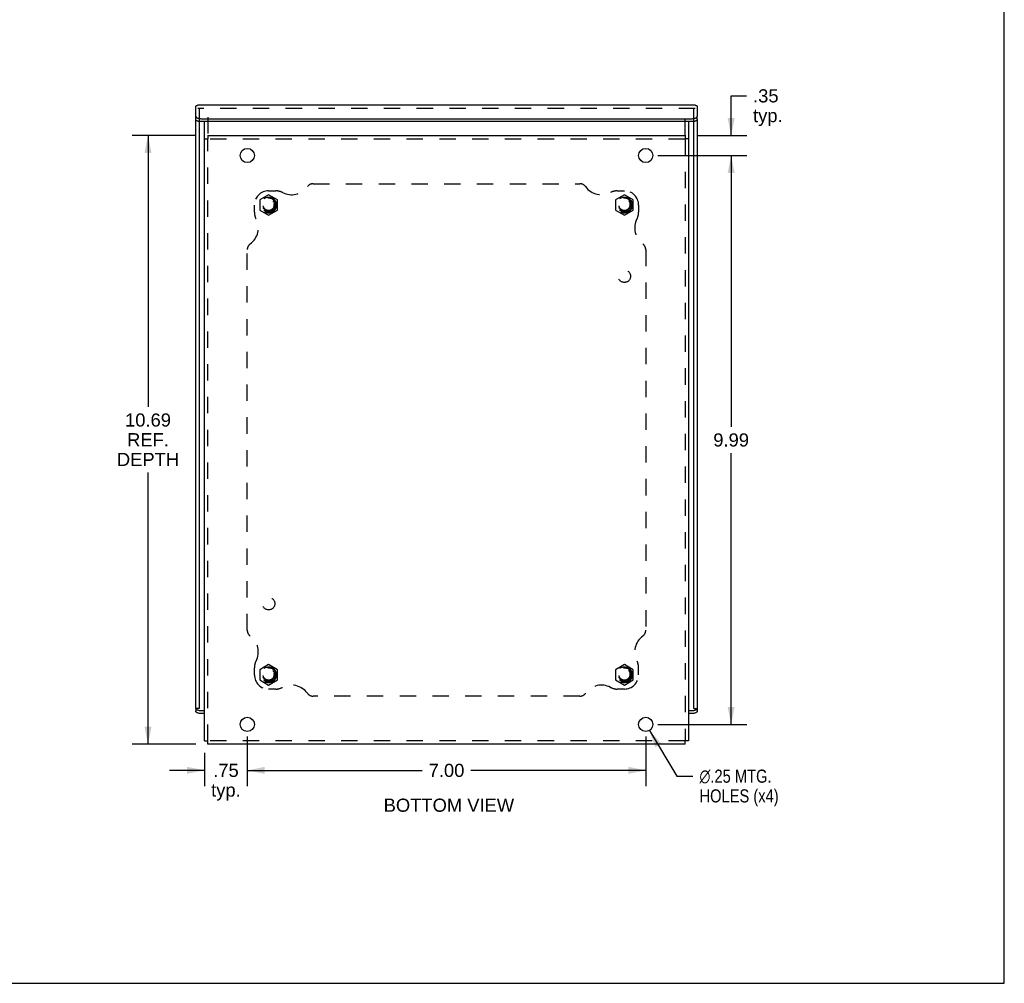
# Model space of a CAD drawing. Header units: inches. Extents: x 0 to 52.3, y 0 to 33.8.
# Tile 4 of 11: x 35 to 52.3, y 0 to 16.9. Entities that reach past the tile are written whole.
import ezdxf

# ---------------------------------------------------------------- set-up
doc = ezdxf.new("R2010")
doc.units = ezdxf.units.IN
doc.header["$LTSCALE"] = 2.876923
doc.header["$MEASUREMENT"] = 0
doc.linetypes.add('HIDDEN', pattern=[0.2, 0.1, -0.1])
doc.layers.get('0').update_dxf_attribs({"linetype": 'CONTINUOUS'})
for name, color, linetype in [('DEFAULT_2', 8, 'HIDDEN'), ('DIMENSIONS', 7, 'CONTINUOUS'), ('DOOR_ASSEMBLY', 7, 'CONTINUOUS'), ('SUBPANEL', 7, 'CONTINUOUS')]:
    doc.layers.add(name, color=color, linetype=linetype)
doc.styles.get("Standard").update_dxf_attribs({"font": 'arial.ttf'})
doc.styles.add('TEXTSTYLE_1', font='gdt', dxfattribs={"width": 0.8})
doc.dimstyles.new('DIMSTYLE_1', dxfattribs={"dimtxt": 0.230769, "dimasz": 0.307692, "dimexe": 0.09, "dimexo": 0.07, "dimgap": 0.0375, "dimtad": 0, "dimtih": 1, "dimtoh": 1, "dimzin": 4, "dimdsep": 46, "dimtxsty": 'Standard', "dimblk": '_FILLED', "dimblk1": '_FILLED', "dimblk2": '_FILLED', "dimcen": 0.09, "dimadec": 3, "dimazin": 1, "dimtfac": 1, "dimtdec": 3, "dimtofl": 0, "dimtmove": 0, "dimatfit": 3, "dimldrblk": '_FILLED', "dimfxl": 0, "dimtolj": 1, "dimtzin": 4, "dimarcsym": 0})
doc.dimstyles.new('DIMSTYLE_4', dxfattribs={"dimtxt": 0.230769, "dimasz": 0.307692, "dimexe": 0.09, "dimexo": 0.07, "dimgap": 0.09, "dimtad": 0, "dimtih": 1, "dimtoh": 1, "dimzin": 4, "dimdsep": 46, "dimtxsty": 'Standard', "dimblk": '_FILLED', "dimblk1": '_FILLED', "dimblk2": '_FILLED', "dimcen": 0.09, "dimadec": 3, "dimazin": 1, "dimtfac": 1, "dimtdec": 3, "dimtofl": 0, "dimtmove": 0, "dimatfit": 1, "dimldrblk": '_FILLED', "dimfxl": 0, "dimtolj": 1, "dimtzin": 4, "dimarcsym": 0})

# ---------------------------------------------------------------- blocks, each defined once
blk = doc.blocks.new('_FILLED')
at = {"color": 0, "linetype": 'ByBlock'}
blk.add_solid([(0, 0), (-1, 0.2), (-1, -0.2)], dxfattribs=at)
blk = doc.blocks.new('*D14')
at = {"layer": 'DIMENSIONS', "color": 2, "linetype": 'Continuous'}
for p, q in [((46.073, 4.44), (46.555, 3.638)), ((46.555, 3.638), (46.837, 3.638))]:
    blk.add_line(p, q, dxfattribs=at)
at = {"layer": 'DIMENSIONS', "color": 2, "linetype": 'Continuous', "xscale": 0.3076923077, "yscale": 0.3076923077, "zscale": 0.3076923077, "rotation": 120.9964622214}
blk.add_blockref('_FILLED', (46.073, 4.44), dxfattribs=at)
at = {"layer": 'DIMENSIONS', "color": 2, "linetype": 'Continuous', "insert": (46.953, 3.753), "char_height": 0.23077, "width": 1.73549, "attachment_point": 1, "line_spacing_factor": 0.9, "style": 'TEXTSTYLE_1'}
blk.add_mtext('{\\fgdt;n}\\fArial;.25 MTG.\\PHOLES (x4)', dxfattribs=at)
blk = doc.blocks.new('*D15')
at = {"layer": 'DIMENSIONS', "color": 2, "linetype": 'Continuous'}
for p, q in [((46.224, 14.537), (47.786, 14.537)), ((47.509, 14.537), (47.509, 9.773)), ((47.509, 4.547), (47.509, 9.312)), ((46.224, 4.547), (47.786, 4.547))]:
    blk.add_line(p, q, dxfattribs=at)
at = {"layer": 'DIMENSIONS', "color": 2, "linetype": 'Continuous', "xscale": 0.3076923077, "yscale": 0.3076923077, "zscale": 0.3076923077}
for p, rotation in [((47.509, 14.537), 90), ((47.509, 4.547), 270)]:
    blk.add_blockref('_FILLED', p, dxfattribs=dict(at, rotation=rotation))
at = {"layer": 'DIMENSIONS', "color": 2, "linetype": 'Continuous', "insert": (47.509, 9.658), "char_height": 0.2308, "width": 0.62711, "attachment_point": 2, "line_spacing_factor": 0.9}
blk.add_mtext('9.99', dxfattribs=at)
blk = doc.blocks.new('*D16')
at = {"layer": 'DIMENSIONS', "color": 2, "linetype": 'Continuous'}
for p, q in [((39.009, 4.332), (39.009, 3.463)), ((38.259, 4.045), (38.259, 3.463)), ((38.259, 3.74), (37.643, 3.74)), ((39.009, 3.74), (39.624, 3.74))]:
    blk.add_line(p, q, dxfattribs=at)
at = {"layer": 'DIMENSIONS', "color": 2, "linetype": 'Continuous', "xscale": 0.3076923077, "yscale": 0.3076923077, "zscale": 0.3076923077}
blk.add_blockref('_FILLED', (38.259, 3.74), dxfattribs=at)
at = {"layer": 'DIMENSIONS', "color": 2, "linetype": 'Continuous', "xscale": 0.3076923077, "yscale": 0.3076923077, "zscale": 0.3076923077, "rotation": 180}
blk.add_blockref('_FILLED', (39.009, 3.74), dxfattribs=at)
at = {"layer": 'DIMENSIONS', "color": 2, "linetype": 'Continuous', "insert": (38.634, 3.855), "char_height": 0.2308, "width": 0.51902, "attachment_point": 2, "line_spacing_factor": 0.9}
blk.add_mtext('.75\\Ptyp.', dxfattribs=at)
blk = doc.blocks.new('*D17')
at = {"layer": 'DIMENSIONS', "color": 2, "linetype": 'Continuous'}
for p, q in [((39.009, 4.332), (39.009, 3.463)), ((46.009, 4.332), (46.009, 3.463)), ((39.009, 3.74), (42.08, 3.74)), ((46.009, 3.74), (42.938, 3.74))]:
    blk.add_line(p, q, dxfattribs=at)
at = {"layer": 'DIMENSIONS', "color": 2, "linetype": 'Continuous', "xscale": 0.3076923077, "yscale": 0.3076923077, "zscale": 0.3076923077, "rotation": 180}
blk.add_blockref('_FILLED', (39.009, 3.74), dxfattribs=at)
at = {"layer": 'DIMENSIONS', "color": 2, "linetype": 'Continuous', "xscale": 0.3076923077, "yscale": 0.3076923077, "zscale": 0.3076923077}
blk.add_blockref('_FILLED', (46.009, 3.74), dxfattribs=at)
at = {"layer": 'DIMENSIONS', "color": 2, "linetype": 'Continuous', "insert": (42.509, 3.855), "char_height": 0.2308, "width": 0.62711, "attachment_point": 2, "line_spacing_factor": 0.9}
blk.add_mtext('7.00', dxfattribs=at)
blk = doc.blocks.new('*D18')
at = {"layer": 'DIMENSIONS', "color": 2, "linetype": 'Continuous'}
for p, q in [((47.509, 14.887), (47.509, 15.586)), ((47.509, 15.586), (47.779, 15.586)), ((46.914, 14.887), (47.786, 14.887)), ((46.224, 14.537), (47.786, 14.537)), ((47.509, 14.537), (47.509, 13.922))]:
    blk.add_line(p, q, dxfattribs=at)
at = {"layer": 'DIMENSIONS', "color": 2, "linetype": 'Continuous', "xscale": 0.3076923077, "yscale": 0.3076923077, "zscale": 0.3076923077}
for p, rotation in [((47.509, 14.887), 270), ((47.509, 14.537), 90)]:
    blk.add_blockref('_FILLED', p, dxfattribs=dict(at, rotation=rotation))
at = {"layer": 'DIMENSIONS', "color": 2, "linetype": 'Continuous', "insert": (47.894, 15.701), "char_height": 0.2308, "width": 0.51902, "attachment_point": 1, "line_spacing_factor": 0.9}
blk.add_mtext('.35\\Ptyp.', dxfattribs=at)
blk = doc.blocks.new('*D24')
at = {"layer": 'DIMENSIONS', "color": 2, "linetype": 'Continuous'}
for p, q in [((38.103, 14.887), (36.989, 14.887)), ((37.265, 14.887), (37.265, 10.123)), ((37.265, 4.197), (37.265, 8.969)), ((38.103, 4.197), (36.989, 4.197))]:
    blk.add_line(p, q, dxfattribs=at)
at = {"layer": 'DIMENSIONS', "color": 2, "linetype": 'Continuous', "xscale": 0.3076923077, "yscale": 0.3076923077, "zscale": 0.3076923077}
for p, rotation in [((37.265, 14.887), 90), ((37.265, 4.197), 270)]:
    blk.add_blockref('_FILLED', p, dxfattribs=dict(at, rotation=rotation))
at = {"layer": 'DIMENSIONS', "color": 2, "linetype": 'Continuous', "insert": (37.265, 10.008), "char_height": 0.2308, "width": 1.09036, "attachment_point": 2, "line_spacing_factor": 0.9}
blk.add_mtext('10.69\\PREF.\\PDEPTH', dxfattribs=at)

msp = doc.modelspace()

# ---------------------------------------------------------------- linework, layer by layer
at = {"color": 7, "linetype": 'Continuous'}
for p, q in [((52.3077, 0), (52.3077, 33.8462)), ((38.3188, 14.8875), (38.3188, 14.8285)), ((46.6988, 14.8875), (46.6988, 14.8285)), ((38.2588, 14.8285), (38.3188, 14.8285)), ((46.7588, 14.8285), (46.6988, 14.8285)), ((38.2548, 5.0123), (38.2548, 5.3725)), ((38.2548, 5.3725), (38.2588, 5.3725)), ((38.2548, 5.2825), (38.2588, 5.2825)), ((38.2548, 5.1023), (38.2588, 5.1023)), ((38.2548, 5.0123), (38.2588, 5.0123)), ((38.2588, 4.2565), (38.3188, 4.2565)), ((38.3188, 4.1975), (38.3188, 4.2565)), ((46.7588, 4.2565), (46.6988, 4.2565)), ((46.6988, 4.1975), (46.6988, 4.2565)), ((0, 0), (52.3077, 0))]:
    msp.add_line(p, q, dxfattribs=at)
at = {"color": 3, "linetype": 'Continuous'}
for p, q in [((38.2588, 4.2565), (38.2588, 15.1329)), ((46.7588, 15.1329), (46.7588, 4.2565)), ((38.3188, 14.8955), (38.3188, 14.8875)), ((38.3188, 14.8875), (46.6988, 14.8875)), ((46.6988, 14.8955), (46.6988, 14.8875)), ((46.6988, 4.1975), (38.3188, 4.1975))]:
    msp.add_line(p, q, dxfattribs=at)
for centre in [(39.0088, 14.5375), (46.0088, 14.5375), (39.0088, 4.5475), (46.0088, 4.5475)]:
    msp.add_circle(centre, 0.125, dxfattribs=at)
at = {"layer": 'DEFAULT_2', "color": 8, "linetype": 'HIDDEN'}
for p, q in [((38.3188, 15.2094), (38.3188, 14.8955)), ((46.6988, 14.8955), (46.6988, 15.2094)), ((38.3188, 4.2565), (38.3188, 14.8285)), ((46.6988, 14.8275), (38.3188, 14.8275)), ((46.6988, 14.8285), (46.6988, 4.2565)), ((39.3838, 13.8476), (39.2278, 13.7576)), ((39.5398, 13.7576), (39.3838, 13.8476)), ((45.6338, 13.8476), (45.4778, 13.7576)), ((45.7898, 13.7576), (45.6338, 13.8476)), ((39.2278, 13.7576), (39.2278, 13.5774)), ((39.5398, 13.5774), (39.5398, 13.7576)), ((45.4778, 13.7576), (45.4778, 13.5774)), ((45.7898, 13.5774), (45.7898, 13.7576)), ((39.2278, 13.5774), (39.3838, 13.4874)), ((39.3838, 13.4874), (39.5398, 13.5774)), ((45.4778, 13.5774), (45.6338, 13.4874)), ((45.6338, 13.4874), (45.7898, 13.5774)), ((39.3838, 5.5976), (39.2278, 5.5076)), ((39.5398, 5.5076), (39.3838, 5.5976)), ((45.6338, 5.5976), (45.4778, 5.5076)), ((45.7898, 5.5076), (45.6338, 5.5976)), ((39.2278, 5.5076), (39.2278, 5.3274)), ((39.5398, 5.3274), (39.5398, 5.5076)), ((45.4778, 5.5076), (45.4778, 5.3274)), ((45.7898, 5.3274), (45.7898, 5.5076)), ((39.2278, 5.3274), (39.3838, 5.2374)), ((39.3838, 5.2374), (39.5398, 5.3274)), ((45.4778, 5.3274), (45.6338, 5.2374)), ((45.6338, 5.2374), (45.7898, 5.3274)), ((46.6988, 4.2575), (38.3188, 4.2575))]:
    msp.add_line(p, q, dxfattribs=at)
for centre, radius in [((39.3838, 13.6675), 0.14), ((39.3838, 13.6675), 0.105), ((39.3838, 13.6675), 0.095), ((45.6338, 13.6675), 0.14), ((45.6338, 13.6675), 0.105), ((45.6338, 13.6675), 0.095), ((39.3838, 5.4175), 0.14), ((45.6338, 5.4175), 0.14), ((39.3838, 5.4175), 0.105), ((39.3838, 5.4175), 0.095), ((45.6338, 5.4175), 0.105), ((45.6338, 5.4175), 0.095)]:
    msp.add_circle(centre, radius, dxfattribs=at)
at = {"layer": 'DOOR_ASSEMBLY', "color": 3, "linetype": 'Continuous'}
for p, q in [((38.1025, 15.2298), (38.1025, 15.4048)), ((46.875, 15.4209), (38.1425, 15.4209)), ((46.915, 15.4048), (46.915, 15.2298)), ((38.1025, 4.8233), (38.1025, 15.1779)), ((38.1925, 15.1848), (46.825, 15.1848)), ((46.915, 15.1779), (46.915, 4.8233)), ((38.2588, 4.7384), (38.1925, 4.7384)), ((46.825, 4.7384), (46.7588, 4.7384))]:
    msp.add_line(p, q, dxfattribs=at)
at = {"layer": 'DOOR_ASSEMBLY', "color": 7, "linetype": 'Continuous'}
for p, q in [((38.1025, 15.1779), (38.1025, 15.2298)), ((46.915, 15.1779), (46.915, 15.2298)), ((38.1625, 15.1355), (38.1625, 4.8233)), ((46.825, 15.1329), (38.1925, 15.1329)), ((46.855, 4.8233), (46.855, 15.1355)), ((38.1625, 4.8233), (38.1025, 4.8233)), ((38.1025, 4.8233), (38.1025, 4.7834)), ((38.106, 4.8233), (38.1076, 4.8205)), ((38.1925, 4.7904), (38.2588, 4.7904)), ((46.7588, 4.7904), (46.825, 4.7904)), ((46.855, 4.8233), (46.915, 4.8233)), ((46.915, 4.8233), (46.915, 4.7834))]:
    msp.add_line(p, q, dxfattribs=at)
at = {"layer": 'DOOR_ASSEMBLY', "color": 8, "linetype": 'HIDDEN'}
for p, q in [((46.875, 15.3609), (38.1425, 15.3609)), ((38.1625, 15.3529), (38.1625, 15.1355)), ((46.855, 15.1355), (46.855, 15.3529))]:
    msp.add_line(p, q, dxfattribs=at)
at = {"layer": 'DOOR_ASSEMBLY', "color": 3, "linetype": 'Continuous'}
for points in [[(38.1025, 15.4048), (38.1111, 15.4109), (38.1197, 15.4156), (38.1282, 15.4188), (38.1368, 15.4206), (38.1425, 15.4209)], [(46.875, 15.4209), (46.8807, 15.4206), (46.8893, 15.4188), (46.8979, 15.4156), (46.9065, 15.4109), (46.915, 15.4048)], [(38.1025, 15.2298), (38.1031, 15.2248), (38.1048, 15.2198), (38.1076, 15.215), (38.1114, 15.2103), (38.1163, 15.2059), (38.1222, 15.2018), (38.1289, 15.198), (38.1364, 15.1947), (38.1446, 15.1917), (38.1535, 15.1893), (38.1628, 15.1874), (38.1725, 15.186), (38.1824, 15.1851), (38.1925, 15.1848)], [(46.825, 15.1848), (46.8352, 15.1851), (46.845, 15.186), (46.8547, 15.1874), (46.8641, 15.1893), (46.8729, 15.1917), (46.8811, 15.1947), (46.8887, 15.198), (46.8954, 15.2018), (46.9012, 15.2059), (46.9061, 15.2103), (46.91, 15.215), (46.9128, 15.2198), (46.9144, 15.2248), (46.915, 15.2298)], [(38.1925, 4.7384), (38.1824, 4.7387), (38.1725, 4.7395), (38.1628, 4.7409), (38.1535, 4.7429), (38.1446, 4.7453), (38.1364, 4.7482), (38.1289, 4.7516), (38.1222, 4.7553), (38.1163, 4.7595), (38.1114, 4.7639), (38.1076, 4.7685), (38.1048, 4.7734), (38.1031, 4.7783), (38.1025, 4.7834)], [(46.915, 4.7834), (46.9144, 4.7783), (46.9128, 4.7734), (46.91, 4.7685), (46.9061, 4.7639), (46.9012, 4.7595), (46.8954, 4.7553), (46.8887, 4.7516), (46.8811, 4.7482), (46.8729, 4.7453), (46.8641, 4.7429), (46.8547, 4.7409), (46.845, 4.7395), (46.8352, 4.7387), (46.825, 4.7384)]]:
    msp.add_lwpolyline(points, dxfattribs=at)
at = {"layer": 'DOOR_ASSEMBLY', "color": 7, "linetype": 'Continuous'}
for points in [[(38.1628, 15.1354), (38.1535, 15.1373), (38.1446, 15.1398), (38.1364, 15.1427), (38.1289, 15.1461), (38.1222, 15.1498), (38.1163, 15.1539), (38.1114, 15.1583), (38.1076, 15.163), (38.1048, 15.1679), (38.1031, 15.1728), (38.1025, 15.1779)], [(38.1925, 15.1329), (38.1824, 15.1332), (38.1725, 15.134), (38.1628, 15.1354)], [(46.8641, 15.1373), (46.8547, 15.1354), (46.845, 15.134), (46.8352, 15.1332), (46.825, 15.1329)], [(46.915, 15.1779), (46.9144, 15.1728), (46.9128, 15.1679), (46.91, 15.163), (46.9061, 15.1583), (46.9012, 15.1539), (46.8954, 15.1498), (46.8887, 15.1461), (46.8811, 15.1427), (46.8729, 15.1398), (46.8641, 15.1373)], [(38.1076, 4.8205), (38.1114, 4.8158), (38.1163, 4.8114), (38.1222, 4.8073), (38.1289, 4.8035), (38.1364, 4.8002), (38.1446, 4.7973), (38.1535, 4.7948), (38.1628, 4.7929), (38.1725, 4.7915), (38.1824, 4.7907), (38.1925, 4.7904)], [(46.825, 4.7904), (46.8352, 4.7907), (46.845, 4.7915), (46.8547, 4.7929), (46.8641, 4.7948), (46.8729, 4.7973), (46.8811, 4.8002), (46.8887, 4.8035), (46.8954, 4.8073), (46.9012, 4.8114), (46.9061, 4.8158), (46.91, 4.8205), (46.9116, 4.8233)]]:
    msp.add_lwpolyline(points, dxfattribs=at)
at = {"layer": 'SUBPANEL', "color": 8, "linetype": 'HIDDEN'}
for p, q in [((40.1666, 14.0425), (44.851, 14.0425)), ((39.3838, 13.9175), (39.5088, 13.9175)), ((45.5088, 13.9175), (45.6338, 13.9175)), ((39.1338, 13.5425), (39.1338, 13.6675)), ((45.8838, 13.6675), (45.8838, 13.5425)), ((39.0088, 6.2003), (39.0088, 12.8847)), ((46.0088, 12.8847), (46.0088, 6.2003)), ((39.1338, 5.4175), (39.1338, 5.5425)), ((45.8838, 5.4175), (45.8838, 5.5425)), ((39.5088, 5.1675), (39.3838, 5.1675)), ((44.851, 5.0425), (40.1666, 5.0425)), ((45.6338, 5.1675), (45.5088, 5.1675))]:
    msp.add_line(p, q, dxfattribs=at)
for centre, radius in [((39.3838, 13.6675), 0.125), ((45.6338, 13.6675), 0.125), ((45.6338, 12.4175), 0.109), ((39.3838, 6.6675), 0.109), ((39.3838, 5.4175), 0.125), ((45.6338, 5.4175), 0.125)]:
    msp.add_circle(centre, radius, dxfattribs=at)
for centre, radius, start, end in [((40.1666, 13.9175), 0.125, 90, 144.1013), ((44.851, 13.9175), 0.125, 35.8987, 90), ((39.3838, 13.6675), 0.25, 90, 180), ((39.5088, 13.6675), 0.25, 62.10891, 90), ((39.7866, 14.1925), 0.344, 242.10891, 324.1013), ((45.2309, 14.1925), 0.344, 215.8987, 297.89109), ((45.5088, 13.6675), 0.25, 90, 117.89109), ((45.6338, 13.6675), 0.25, 0, 90), ((39.3838, 13.5425), 0.25, 180, 207.89109), ((45.6338, 13.5425), 0.25, 332.10891, 360), ((38.8588, 13.2646), 0.344, 305.8987, 27.89109), ((46.1588, 13.2646), 0.344, 152.10891, 234.1013), ((39.1338, 12.8847), 0.125, 125.8987, 180), ((45.8838, 12.8847), 0.125, 0, 54.1013), ((39.1338, 6.2003), 0.125, 180, 234.1013), ((38.8588, 5.8204), 0.344, 332.10891, 54.1013), ((46.1588, 5.8204), 0.344, 125.8987, 207.89109), ((45.8838, 6.2003), 0.125, 305.8987, 360), ((39.3838, 5.5425), 0.25, 152.10891, 180), ((45.6338, 5.5425), 0.25, 0, 27.89109), ((39.3838, 5.4175), 0.25, 180, 270), ((45.6338, 5.4175), 0.25, 270, 360), ((39.5088, 5.4175), 0.25, 270, 297.89109), ((39.7866, 4.8925), 0.344, 35.8987, 117.89109), ((45.2309, 4.8925), 0.344, 62.10891, 144.1013), ((45.5088, 5.4175), 0.25, 242.10891, 270), ((40.1666, 5.1675), 0.125, 215.8987, 270), ((44.851, 5.1675), 0.125, 270, 324.1013)]:
    msp.add_arc(centre, radius, start, end, dxfattribs=at)

# ---------------------------------------------------------------- texts
at = {"layer": 'DIMENSIONS', "color": 2, "linetype": 'Continuous', "insert": (42.5508, 3.2434), "char_height": 0.230769, "width": 2.287103, "attachment_point": 2, "line_spacing_factor": 0.9}
msp.add_mtext('BOTTOM VIEW', dxfattribs=at)

# ---------------------------------------------------------------- dimensions: what is measured, and where the dimension line sits
at = {"layer": 'DIMENSIONS', "color": 2, "linetype": 'Continuous'}
for base, p1, p2, text, picture, middle in [((47.5094, 14.5375), (46.8442, 14.8875), (46.1542, 14.5375), '<>\\Ptyp.', '*D18', (48.1535, 15.4128)), ((37.2655, 4.1975), (38.1734, 14.8875), (38.1734, 4.1975), '<>\\PREF.\\PDEPTH', '*D24', (37.2655, 9.5464))]:
    dim = msp.add_linear_dim(base=base, p1=p1, p2=p2, angle=270, text=text, dimstyle='DIMSTYLE_1', dxfattribs=at)
    dim.commit()
    dim.dimension.update_dxf_attribs({"geometry": picture, "text_midpoint": middle, "dimtype": 160})
dim = msp.add_linear_dim(base=(47.5094, 14.5375), p1=(46.1542, 4.5475), p2=(46.1542, 14.5375), angle=90, dimstyle='DIMSTYLE_1', dxfattribs=at)
dim.commit()
dim.dimension.update_dxf_attribs({"geometry": '*D15', "text_midpoint": (47.5087, 9.5412), "dimtype": 160})
dim = msp.add_diameter_dim_2p(p1=(46.0731, 4.4403), p2=(45.9444, 4.6546), text='%%c<> MTG.\\PHOLES (x4)', dimstyle='DIMSTYLE_4', override={"dimpost": '<>'}, dxfattribs=at)
dim.commit()
dim.dimension.update_dxf_attribs({"geometry": '*D14', "text_midpoint": (47.8203, 3.4646), "dimtype": 163})
dim = msp.add_linear_dim(base=(39.0088, 3.7397), p1=(38.2588, 4.1151), p2=(39.0088, 4.4021), text='<>\\Ptyp.', dimstyle='DIMSTYLE_1', dxfattribs=at)
dim.commit()
dim.dimension.update_dxf_attribs({"geometry": '*D16', "text_midpoint": (38.6338, 3.5667), "dimtype": 160})
dim = msp.add_linear_dim(base=(46.0088, 3.7397), p1=(39.0088, 4.4021), p2=(46.0088, 4.4021), dimstyle='DIMSTYLE_1', dxfattribs=at)
dim.commit()
dim.dimension.update_dxf_attribs({"geometry": '*D17', "text_midpoint": (42.5089, 3.7385), "dimtype": 160})

doc.saveas('drawing.dxf')
